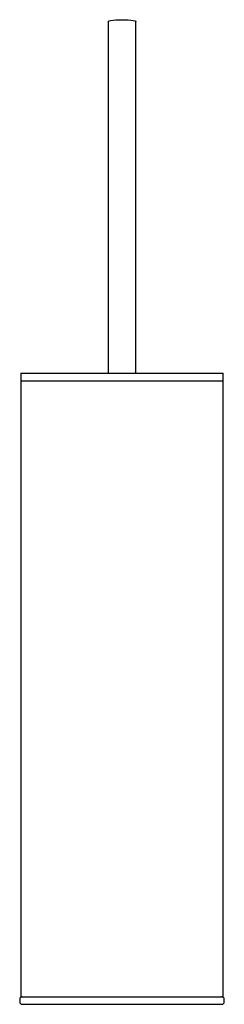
# Model space of a CAD drawing. Header units: millimetres. Extents: x 4127.921 to 4128.002, y 2026.292 to 2026.682.
import ezdxf

# ---------------------------------------------------------------- set-up
doc = ezdxf.new("R2010")
doc.units = ezdxf.units.MM
doc.layers.add('SANINDUSA', color=3, linetype='Continuous')

msp = doc.modelspace()

# ---------------------------------------------------------------- linework, layer by layer
at = {"layer": 'SANINDUSA'}
for p, q in [((4127.95641, 2026.681), (4127.95637, 2026.64142)), ((4127.96737, 2026.64141), (4127.96741, 2026.68099)), ((4127.95637, 2026.64142), (4127.95637, 2026.64062)), ((4127.95637, 2026.64062), (4127.95637, 2026.54162)), ((4127.96737, 2026.64062), (4127.96737, 2026.64141)), ((4127.96737, 2026.54162), (4127.96737, 2026.64062)), ((4127.92187, 2026.54162), (4127.92187, 2026.53862)), ((4127.92187, 2026.54162), (4128.00187, 2026.54162)), ((4128.00187, 2026.53862), (4128.00187, 2026.54162)), ((4127.92187, 2026.53862), (4127.92187, 2026.29462)), ((4127.92187, 2026.53862), (4128.00187, 2026.53862)), ((4128.00187, 2026.29462), (4128.00187, 2026.53862)), ((4127.92137, 2026.29362), (4127.92137, 2026.29262)), ((4127.92187, 2026.29462), (4128.00187, 2026.29462)), ((4128.00237, 2026.29262), (4128.00237, 2026.29362)), ((4127.92237, 2026.29162), (4128.00137, 2026.29162))]:
    msp.add_line(p, q, dxfattribs=at)
at = {"layer": 'SANINDUSA', "flags": 128}
for points in [[(4127.95641, 2026.681), (4127.95649, 2026.68111), (4127.95684, 2026.68126), (4127.95747, 2026.6814), (4127.95834, 2026.68151), (4127.9594, 2026.6816), (4127.9606, 2026.68165), (4127.96187, 2026.68167)], [(4127.96187, 2026.68167), (4127.96313, 2026.68165), (4127.96434, 2026.6816), (4127.96541, 2026.68151), (4127.96629, 2026.6814), (4127.96694, 2026.68126), (4127.96732, 2026.68111), (4127.96741, 2026.68099)]]:
    msp.add_lwpolyline(points, dxfattribs=at)
at = {"layer": 'SANINDUSA'}
for centre, start, end in [((4127.92237, 2026.29362), 90, 180), ((4128.00137, 2026.29362), 0, 90), ((4127.92237, 2026.29262), 180, 270), ((4128.00137, 2026.29262), 270, 0)]:
    msp.add_arc(centre, 0.001, start, end, dxfattribs=at)

doc.saveas('drawing.dxf')
